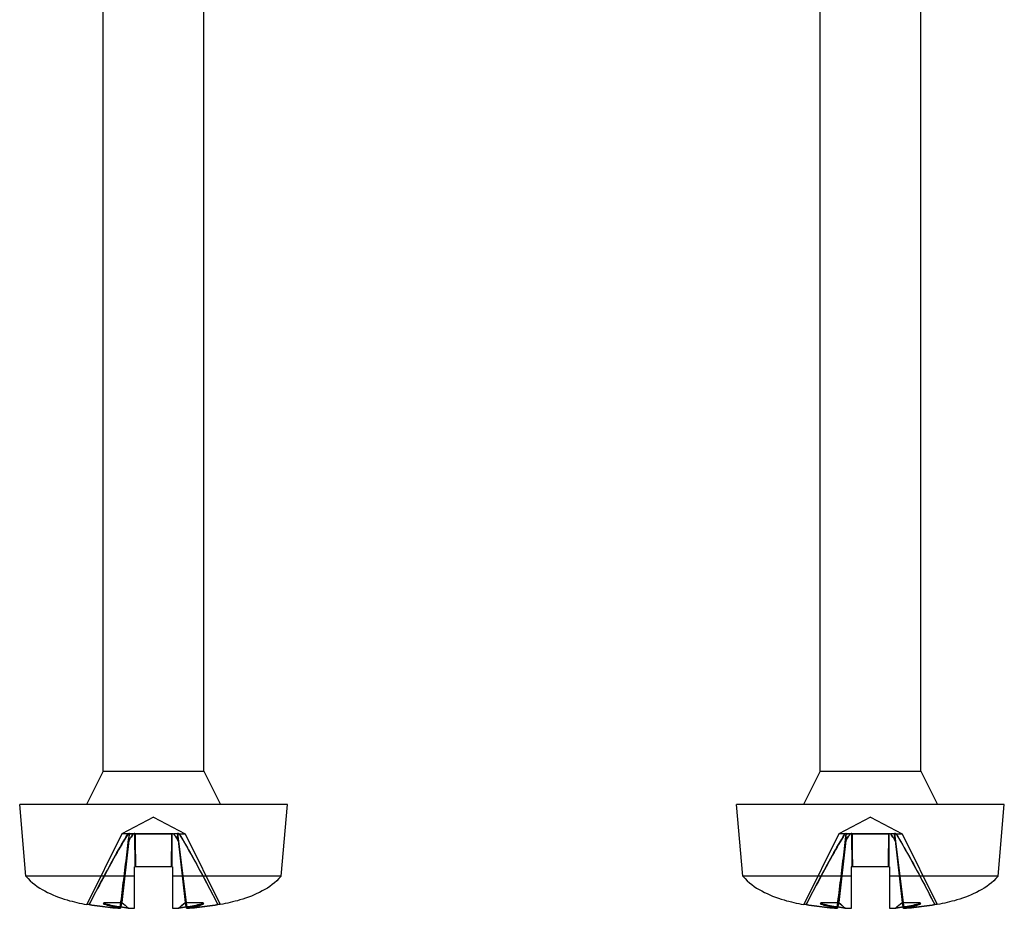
# Model space of a CAD drawing. Header units: millimetres. Extents: x 34 to 284, y 107 to 342.
# Tile 2 of 5: x 88 to 109, y 188 to 207. Entities that reach past the tile are written whole.
import ezdxf

# ---------------------------------------------------------------- set-up
doc = ezdxf.new("R2010")
doc.units = ezdxf.units.MM
doc.header["$LTSCALE"] = 29.133641
doc.layers.get('0').update_dxf_attribs({"linetype": 'CONTINUOUS'})

msp = doc.modelspace()

# ---------------------------------------------------------------- linework, layer by layer
at = {"color": 7}
for p, q in [((89.726, 191.362), (89.726, 215.662)), ((91.826, 191.362), (91.826, 215.662)), ((104.726, 191.362), (104.726, 215.662)), ((106.826, 191.362), (106.826, 215.662)), ((89.726, 191.362), (89.376, 190.662)), ((89.726, 191.362), (91.826, 191.362)), ((91.826, 191.362), (92.176, 190.662)), ((104.726, 191.362), (104.376, 190.662)), ((104.726, 191.362), (106.826, 191.362)), ((106.826, 191.362), (107.176, 190.662)), ((88.107, 189.162), (87.976, 190.662)), ((93.576, 190.662), (87.976, 190.662)), ((93.445, 189.162), (93.576, 190.662)), ((103.107, 189.162), (102.976, 190.662)), ((108.576, 190.662), (102.976, 190.662)), ((108.444, 189.162), (108.576, 190.662)), ((90.776, 190.398), (90.116, 190.047)), ((90.776, 190.398), (91.436, 190.047)), ((105.776, 190.398), (105.116, 190.047)), ((105.776, 190.398), (106.436, 190.047)), ((90.116, 190.047), (89.379, 188.569)), ((90.243, 190.047), (90.116, 190.047)), ((90.39, 189.362), (90.388, 190.059)), ((90.389, 190.047), (90.388, 190.059)), ((90.391, 190.056), (90.391, 190.047)), ((90.391, 190.056), (90.392, 189.362)), ((91.159, 189.362), (91.16, 190.06)), ((91.159, 190.047), (91.16, 190.06)), ((91.162, 190.06), (91.16, 189.362)), ((91.161, 190.047), (91.162, 190.06)), ((91.281, 190.061), (91.474, 188.492)), ((91.311, 190.047), (91.436, 190.047)), ((91.436, 190.047), (92.173, 188.569)), ((105.116, 190.047), (104.379, 188.569)), ((105.242, 190.047), (105.116, 190.047)), ((105.39, 189.362), (105.388, 190.059)), ((105.388, 190.047), (105.388, 190.059)), ((105.39, 190.056), (105.391, 190.047)), ((105.39, 190.056), (105.391, 189.362)), ((106.158, 189.362), (106.159, 190.06)), ((106.159, 190.047), (106.159, 190.06)), ((106.161, 190.06), (106.16, 189.362)), ((106.161, 190.047), (106.161, 190.06)), ((106.28, 190.061), (106.473, 188.492)), ((106.311, 190.047), (106.436, 190.047)), ((106.436, 190.047), (107.172, 188.569)), ((90.111, 188.612), (90.261, 189.909)), ((90.261, 189.909), (90.112, 188.612)), ((91.291, 189.909), (91.441, 188.612)), ((91.291, 189.909), (91.441, 188.612)), ((105.111, 188.612), (105.26, 189.909)), ((105.26, 189.909), (105.111, 188.612)), ((106.291, 189.909), (106.44, 188.612)), ((106.291, 189.909), (106.44, 188.612)), ((90.376, 188.493), (90.376, 189.362)), ((91.176, 189.362), (90.376, 189.362)), ((91.176, 189.362), (91.176, 188.493)), ((106.176, 189.362), (105.375, 189.362)), ((105.376, 188.493), (105.376, 189.362)), ((106.176, 189.362), (106.176, 188.493)), ((90.376, 189.162), (88.107, 189.162)), ((93.445, 189.162), (91.176, 189.162)), ((105.376, 189.162), (103.107, 189.162)), ((108.444, 189.162), (106.175, 189.162)), ((89.43, 188.569), (89.38, 188.569)), ((89.751, 188.612), (89.728, 188.58)), ((89.728, 188.58), (89.751, 188.612)), ((89.751, 188.612), (90.111, 188.612)), ((89.774, 188.58), (89.751, 188.612)), ((89.751, 188.612), (89.774, 188.58)), ((91.441, 188.612), (91.801, 188.612)), ((91.778, 188.58), (91.801, 188.612)), ((91.802, 188.612), (91.779, 188.58)), ((91.801, 188.612), (91.825, 188.58)), ((91.825, 188.58), (91.802, 188.612)), ((92.173, 188.569), (92.123, 188.569)), ((104.429, 188.569), (104.379, 188.569)), ((104.75, 188.612), (104.727, 188.58)), ((104.727, 188.58), (104.75, 188.612)), ((104.75, 188.612), (105.111, 188.612)), ((104.773, 188.58), (104.75, 188.612)), ((104.75, 188.612), (104.773, 188.58)), ((106.44, 188.612), (106.801, 188.612)), ((106.801, 188.612), (106.778, 188.58)), ((106.778, 188.58), (106.801, 188.612)), ((106.824, 188.58), (106.801, 188.612)), ((106.801, 188.612), (106.824, 188.58)), ((107.172, 188.569), (107.122, 188.569))]:
    msp.add_line(p, q, dxfattribs=at)
for centre, radius, start, end in [((113.693, 183.753), 24.077, 168.3554, 168.6317), ((112.984, 183.899), 23.353, 168.3551, 168.6399), ((145.193, 255.159), 86.386, 230.38499, 230.50345), ((143.483, 253.087), 83.699, 230.38271, 230.50498), ((90.705, 197.524), 9.037, 267.1065, 267.9124), ((90.699, 197.368), 8.881, 267.0999, 267.9195), ((90.847, 197.525), 9.038, 272.0876, 272.8925), ((90.855, 197.34), 8.853, 272.0795, 272.9016), ((36.351, 255.169), 86.398, 309.49653, 309.61499), ((38.194, 252.938), 83.505, 309.49485, 309.6174), ((67.861, 183.753), 24.076, 11.3683, 11.6446), ((68.546, 183.894), 23.376, 11.3602, 11.6447), ((128.692, 183.753), 24.077, 168.3554, 168.6317), ((127.983, 183.899), 23.353, 168.3551, 168.6399), ((160.192, 255.159), 86.386, 230.38499, 230.50345), ((158.482, 253.087), 83.699, 230.38271, 230.50498), ((105.705, 197.524), 9.037, 267.1065, 267.9124), ((105.698, 197.368), 8.881, 267.0999, 267.9195), ((105.847, 197.525), 9.038, 272.0876, 272.8925), ((105.854, 197.34), 8.853, 272.0795, 272.9016), ((51.351, 255.169), 86.398, 309.49653, 309.61499), ((53.193, 252.938), 83.505, 309.49485, 309.6174), ((82.86, 183.753), 24.076, 11.3683, 11.6446), ((83.545, 183.894), 23.376, 11.3602, 11.6447)]:
    msp.add_arc(centre, radius, start, end, dxfattribs=at)
for points, knots in [([(89.43, 188.569), (89.523, 188.749), (89.704, 189.094), (89.971, 189.589), (90.15, 189.901), (90.241, 190.047)], [0, 0, 0, 0, 0.360218, 0.69308, 1, 1, 1, 1]), ([(90.243, 190.047), (90.152, 189.902), (89.973, 189.592), (89.706, 189.097), (89.524, 188.75), (89.43, 188.569)], [0, 0, 0, 0, 0.304086, 0.637262, 1, 1, 1, 1]), ([(90.079, 188.492), (90.101, 188.67), (90.144, 189.022), (90.208, 189.545), (90.25, 189.889), (90.271, 190.06)], [0, 0, 0, 0, 0.340488, 0.674113, 1, 1, 1, 1]), ([(90.271, 190.059), (90.249, 189.882), (90.205, 189.533), (90.142, 189.01), (90.1, 188.664), (90.079, 188.493)], [0, 0, 0, 0, 0.337484, 0.670619, 1, 1, 1, 1]), ([(90.241, 190.047), (90.245, 190.049), (90.251, 190.051), (90.261, 190.056), (90.268, 190.058), (90.271, 190.06)], [0, 0, 0, 0, 0.340739, 0.660781, 1, 1, 1, 1]), ([(90.271, 190.059), (90.268, 190.057), (90.261, 190.055), (90.252, 190.051), (90.246, 190.049), (90.243, 190.047)], [0, 0, 0, 0, 0.331352, 0.661306, 1, 1, 1, 1]), ([(90.261, 189.909), (90.271, 189.925), (90.29, 189.956), (90.32, 190.002), (90.341, 190.032), (90.351, 190.047)], [0, 0, 0, 0, 0.334443, 0.666015, 1, 1, 1, 1]), ([(90.261, 189.909), (90.262, 189.925), (90.265, 189.956), (90.269, 190.002), (90.271, 190.032), (90.272, 190.047)], [0, 0, 0, 0, 0.338114, 0.670628, 1, 1, 1, 1]), ([(90.351, 190.047), (90.341, 190.032), (90.32, 190.002), (90.29, 189.956), (90.271, 189.925), (90.261, 189.909)], [0, 0, 0, 0, 0.334144, 0.665554, 1, 1, 1, 1]), ([(90.261, 189.909), (90.262, 189.924), (90.265, 189.955), (90.269, 190.002), (90.27, 190.032), (90.272, 190.047)], [0, 0, 0, 0, 0.338176, 0.670668, 1, 1, 1, 1]), ([(90.271, 190.06), (90.271, 190.058), (90.272, 190.056), (90.272, 190.052), (90.272, 190.049), (90.272, 190.047)], [0, 0, 0, 0, 0.306365, 0.639636, 1, 1, 1, 1]), ([(90.271, 190.059), (90.271, 190.058), (90.272, 190.055), (90.272, 190.051), (90.272, 190.049), (90.272, 190.047)], [0, 0, 0, 0, 0.314685, 0.630963, 1, 1, 1, 1]), ([(90.351, 190.047), (90.342, 190.047), (90.324, 190.047), (90.297, 190.047), (90.28, 190.047), (90.272, 190.047)], [0, 0, 0, 0, 0.346532, 0.701898, 1, 1, 1, 1]), ([(90.272, 190.047), (90.28, 190.047), (90.297, 190.047), (90.324, 190.047), (90.342, 190.047), (90.351, 190.047)], [0, 0, 0, 0, 0.296316, 0.653403, 1, 1, 1, 1]), ([(90.388, 190.059), (90.384, 190.058), (90.376, 190.056), (90.364, 190.051), (90.355, 190.049), (90.351, 190.047)], [0, 0, 0, 0, 0.333093, 0.66343, 1, 1, 1, 1]), ([(90.351, 190.047), (90.356, 190.049), (90.364, 190.051), (90.376, 190.056), (90.384, 190.057), (90.388, 190.058)], [0, 0, 0, 0, 0.354234, 0.669811, 1, 1, 1, 1]), ([(90.397, 189.362), (90.396, 189.443), (90.394, 189.6), (90.392, 189.828), (90.39, 189.976), (90.389, 190.047)], [0, 0, 0, 0, 0.353781, 0.687636, 1, 1, 1, 1]), ([(90.776, 190.047), (90.731, 190.047), (90.642, 190.047), (90.512, 190.047), (90.429, 190.047), (90.389, 190.047)], [0, 0, 0, 0, 0.35177, 0.691057, 1, 1, 1, 1]), ([(90.391, 190.047), (90.392, 189.976), (90.393, 189.829), (90.396, 189.601), (90.397, 189.443), (90.398, 189.362)], [0, 0, 0, 0, 0.311331, 0.645251, 1, 1, 1, 1]), ([(90.391, 190.047), (90.43, 190.047), (90.514, 190.047), (90.642, 190.047), (90.731, 190.047), (90.776, 190.047)], [0, 0, 0, 0, 0.308238, 0.650005, 1, 1, 1, 1]), ([(91.162, 190.047), (91.122, 190.047), (91.038, 190.047), (90.91, 190.047), (90.821, 190.047), (90.776, 190.047)], [0, 0, 0, 0, 0.308264, 0.649917, 1, 1, 1, 1]), ([(90.776, 190.047), (90.821, 190.047), (90.909, 190.047), (91.037, 190.047), (91.12, 190.047), (91.16, 190.047)], [0, 0, 0, 0, 0.351006, 0.690281, 1, 1, 1, 1]), ([(91.153, 189.362), (91.154, 189.443), (91.155, 189.6), (91.157, 189.828), (91.159, 189.976), (91.159, 190.047)], [0, 0, 0, 0, 0.353264, 0.687069, 1, 1, 1, 1]), ([(91.161, 190.047), (91.161, 189.976), (91.159, 189.829), (91.157, 189.601), (91.155, 189.443), (91.154, 189.362)], [0, 0, 0, 0, 0.311337, 0.64526, 1, 1, 1, 1]), ([(91.16, 190.06), (91.165, 190.059), (91.174, 190.057), (91.187, 190.052), (91.196, 190.049), (91.201, 190.047)], [0, 0, 0, 0, 0.332304, 0.645841, 1, 1, 1, 1]), ([(91.162, 190.06), (91.166, 190.059), (91.175, 190.056), (91.188, 190.052), (91.197, 190.049), (91.201, 190.047)], [0, 0, 0, 0, 0.338668, 0.657585, 1, 1, 1, 1]), ([(91.291, 189.909), (91.282, 189.925), (91.262, 189.956), (91.233, 190.002), (91.212, 190.032), (91.201, 190.047)], [0, 0, 0, 0, 0.334665, 0.666066, 1, 1, 1, 1]), ([(91.201, 190.047), (91.212, 190.032), (91.233, 190.002), (91.262, 189.956), (91.282, 189.925), (91.291, 189.909)], [0, 0, 0, 0, 0.333966, 0.66553, 1, 1, 1, 1]), ([(91.28, 190.047), (91.272, 190.047), (91.255, 190.047), (91.229, 190.047), (91.21, 190.047), (91.201, 190.047)], [0, 0, 0, 0, 0.296451, 0.653626, 1, 1, 1, 1]), ([(91.281, 190.047), (91.273, 190.047), (91.255, 190.047), (91.229, 190.047), (91.21, 190.047), (91.201, 190.047)], [0, 0, 0, 0, 0.302137, 0.65819, 1, 1, 1, 1]), ([(91.28, 190.047), (91.28, 190.049), (91.28, 190.052), (91.281, 190.056), (91.28, 190.059), (91.281, 190.061)], [0, 0, 0, 0, 0.350159, 0.665794, 1, 1, 1, 1]), ([(91.281, 190.06), (91.281, 190.058), (91.28, 190.056), (91.28, 190.052), (91.28, 190.049), (91.28, 190.047)], [0, 0, 0, 0, 0.313637, 0.64758, 1, 1, 1, 1]), ([(91.281, 190.061), (91.284, 190.06), (91.291, 190.056), (91.302, 190.052), (91.309, 190.049), (91.313, 190.047)], [0, 0, 0, 0, 0.345123, 0.660267, 1, 1, 1, 1]), ([(91.473, 188.492), (91.452, 188.67), (91.408, 189.022), (91.344, 189.545), (91.302, 189.889), (91.281, 190.06)], [0, 0, 0, 0, 0.340488, 0.674113, 1, 1, 1, 1]), ([(91.311, 190.047), (91.308, 190.049), (91.301, 190.051), (91.291, 190.056), (91.285, 190.058), (91.281, 190.06)], [0, 0, 0, 0, 0.340741, 0.660778, 1, 1, 1, 1]), ([(91.281, 190.047), (91.282, 190.032), (91.283, 190.002), (91.288, 189.956), (91.29, 189.925), (91.291, 189.909)], [0, 0, 0, 0, 0.329115, 0.661617, 1, 1, 1, 1]), ([(91.291, 189.909), (91.29, 189.925), (91.288, 189.956), (91.283, 190.002), (91.282, 190.032), (91.281, 190.047)], [0, 0, 0, 0, 0.338114, 0.670628, 1, 1, 1, 1]), ([(91.311, 190.047), (91.407, 189.894), (91.59, 189.575), (91.856, 189.08), (92.033, 188.742), (92.123, 188.569)], [0, 0, 0, 0, 0.321096, 0.653892, 1, 1, 1, 1]), ([(91.313, 190.047), (91.403, 189.902), (91.581, 189.591), (91.848, 189.096), (92.029, 188.75), (92.123, 188.569)], [0, 0, 0, 0, 0.304569, 0.63775, 1, 1, 1, 1]), ([(104.429, 188.569), (104.523, 188.749), (104.703, 189.094), (104.97, 189.589), (105.149, 189.901), (105.241, 190.047)], [0, 0, 0, 0, 0.360218, 0.69308, 1, 1, 1, 1]), ([(105.242, 190.047), (105.151, 189.902), (104.972, 189.592), (104.705, 189.097), (104.523, 188.75), (104.429, 188.569)], [0, 0, 0, 0, 0.304086, 0.637262, 1, 1, 1, 1]), ([(105.078, 188.492), (105.1, 188.67), (105.144, 189.022), (105.208, 189.545), (105.25, 189.889), (105.27, 190.06)], [0, 0, 0, 0, 0.340488, 0.674113, 1, 1, 1, 1]), ([(105.27, 190.059), (105.249, 189.882), (105.204, 189.533), (105.142, 189.01), (105.1, 188.664), (105.078, 188.493)], [0, 0, 0, 0, 0.337484, 0.670619, 1, 1, 1, 1]), ([(105.241, 190.047), (105.244, 190.049), (105.251, 190.051), (105.26, 190.056), (105.267, 190.058), (105.27, 190.06)], [0, 0, 0, 0, 0.340739, 0.660781, 1, 1, 1, 1]), ([(105.27, 190.059), (105.267, 190.057), (105.261, 190.055), (105.251, 190.051), (105.245, 190.049), (105.242, 190.047)], [0, 0, 0, 0, 0.331352, 0.661306, 1, 1, 1, 1]), ([(105.26, 189.909), (105.27, 189.925), (105.29, 189.956), (105.319, 190.002), (105.34, 190.032), (105.35, 190.047)], [0, 0, 0, 0, 0.334443, 0.666015, 1, 1, 1, 1]), ([(105.26, 189.909), (105.262, 189.925), (105.264, 189.956), (105.268, 190.002), (105.27, 190.032), (105.271, 190.047)], [0, 0, 0, 0, 0.338114, 0.670628, 1, 1, 1, 1]), ([(105.351, 190.047), (105.34, 190.032), (105.319, 190.002), (105.29, 189.956), (105.27, 189.925), (105.26, 189.909)], [0, 0, 0, 0, 0.334144, 0.665554, 1, 1, 1, 1]), ([(105.26, 189.909), (105.262, 189.924), (105.264, 189.955), (105.268, 190.002), (105.27, 190.032), (105.271, 190.047)], [0, 0, 0, 0, 0.338176, 0.670668, 1, 1, 1, 1]), ([(105.27, 190.06), (105.27, 190.058), (105.272, 190.056), (105.272, 190.052), (105.271, 190.049), (105.272, 190.047)], [0, 0, 0, 0, 0.306365, 0.639636, 1, 1, 1, 1]), ([(105.27, 190.059), (105.27, 190.058), (105.272, 190.055), (105.272, 190.051), (105.271, 190.049), (105.271, 190.047)], [0, 0, 0, 0, 0.314685, 0.630963, 1, 1, 1, 1]), ([(105.351, 190.047), (105.342, 190.047), (105.323, 190.047), (105.297, 190.047), (105.279, 190.047), (105.271, 190.047)], [0, 0, 0, 0, 0.346532, 0.701898, 1, 1, 1, 1]), ([(105.272, 190.047), (105.279, 190.047), (105.297, 190.047), (105.323, 190.047), (105.342, 190.047), (105.351, 190.047)], [0, 0, 0, 0, 0.296316, 0.653403, 1, 1, 1, 1]), ([(105.388, 190.059), (105.383, 190.058), (105.375, 190.056), (105.363, 190.051), (105.355, 190.049), (105.351, 190.047)], [0, 0, 0, 0, 0.333093, 0.66343, 1, 1, 1, 1]), ([(105.351, 190.047), (105.355, 190.049), (105.363, 190.051), (105.375, 190.056), (105.383, 190.057), (105.387, 190.058)], [0, 0, 0, 0, 0.354234, 0.669811, 1, 1, 1, 1]), ([(105.396, 189.362), (105.395, 189.443), (105.394, 189.6), (105.391, 189.828), (105.389, 189.976), (105.388, 190.047)], [0, 0, 0, 0, 0.353781, 0.687636, 1, 1, 1, 1]), ([(105.776, 190.047), (105.73, 190.047), (105.641, 190.047), (105.512, 190.047), (105.428, 190.047), (105.388, 190.047)], [0, 0, 0, 0, 0.35177, 0.691057, 1, 1, 1, 1]), ([(105.39, 190.047), (105.43, 190.047), (105.513, 190.047), (105.642, 190.047), (105.731, 190.047), (105.776, 190.047)], [0, 0, 0, 0, 0.308238, 0.650005, 1, 1, 1, 1]), ([(105.391, 190.047), (105.391, 189.976), (105.393, 189.829), (105.395, 189.601), (105.397, 189.443), (105.397, 189.362)], [0, 0, 0, 0, 0.311331, 0.645251, 1, 1, 1, 1]), ([(106.161, 190.047), (106.121, 190.047), (106.038, 190.047), (105.909, 190.047), (105.821, 190.047), (105.776, 190.047)], [0, 0, 0, 0, 0.308264, 0.649917, 1, 1, 1, 1]), ([(105.776, 190.047), (105.821, 190.047), (105.909, 190.047), (106.036, 190.047), (106.119, 190.047), (106.159, 190.047)], [0, 0, 0, 0, 0.351006, 0.690281, 1, 1, 1, 1]), ([(106.153, 189.362), (106.154, 189.443), (106.155, 189.6), (106.157, 189.828), (106.158, 189.976), (106.159, 190.047)], [0, 0, 0, 0, 0.353264, 0.687069, 1, 1, 1, 1]), ([(106.161, 190.047), (106.16, 189.976), (106.158, 189.829), (106.156, 189.601), (106.155, 189.443), (106.154, 189.362)], [0, 0, 0, 0, 0.311337, 0.64526, 1, 1, 1, 1]), ([(106.16, 190.06), (106.164, 190.059), (106.173, 190.057), (106.187, 190.052), (106.196, 190.049), (106.201, 190.047)], [0, 0, 0, 0, 0.332304, 0.645841, 1, 1, 1, 1]), ([(106.161, 190.06), (106.166, 190.059), (106.174, 190.056), (106.187, 190.052), (106.196, 190.049), (106.201, 190.047)], [0, 0, 0, 0, 0.338668, 0.657585, 1, 1, 1, 1]), ([(106.291, 189.909), (106.281, 189.925), (106.262, 189.956), (106.232, 190.002), (106.211, 190.032), (106.201, 190.047)], [0, 0, 0, 0, 0.334665, 0.666066, 1, 1, 1, 1]), ([(106.201, 190.047), (106.211, 190.032), (106.232, 190.002), (106.262, 189.956), (106.281, 189.925), (106.291, 189.909)], [0, 0, 0, 0, 0.333966, 0.66553, 1, 1, 1, 1]), ([(106.28, 190.047), (106.272, 190.047), (106.255, 190.047), (106.228, 190.047), (106.21, 190.047), (106.201, 190.047)], [0, 0, 0, 0, 0.296451, 0.653626, 1, 1, 1, 1]), ([(106.28, 190.047), (106.272, 190.047), (106.255, 190.047), (106.228, 190.047), (106.21, 190.047), (106.201, 190.047)], [0, 0, 0, 0, 0.302137, 0.65819, 1, 1, 1, 1]), ([(106.28, 190.047), (106.28, 190.049), (106.279, 190.052), (106.28, 190.056), (106.28, 190.059), (106.28, 190.061)], [0, 0, 0, 0, 0.350159, 0.665794, 1, 1, 1, 1]), ([(106.28, 190.061), (106.284, 190.06), (106.291, 190.056), (106.301, 190.052), (106.309, 190.049), (106.312, 190.047)], [0, 0, 0, 0, 0.345123, 0.660267, 1, 1, 1, 1]), ([(106.281, 190.06), (106.281, 190.058), (106.279, 190.056), (106.28, 190.052), (106.28, 190.049), (106.28, 190.047)], [0, 0, 0, 0, 0.313637, 0.64758, 1, 1, 1, 1]), ([(106.28, 190.047), (106.281, 190.032), (106.283, 190.002), (106.287, 189.956), (106.29, 189.925), (106.291, 189.909)], [0, 0, 0, 0, 0.329115, 0.661617, 1, 1, 1, 1]), ([(106.291, 189.909), (106.29, 189.925), (106.287, 189.956), (106.283, 190.002), (106.281, 190.032), (106.28, 190.047)], [0, 0, 0, 0, 0.338114, 0.670628, 1, 1, 1, 1]), ([(106.473, 188.492), (106.451, 188.67), (106.408, 189.022), (106.343, 189.545), (106.302, 189.889), (106.281, 190.06)], [0, 0, 0, 0, 0.340488, 0.674113, 1, 1, 1, 1]), ([(106.311, 190.047), (106.307, 190.049), (106.301, 190.051), (106.291, 190.056), (106.284, 190.058), (106.281, 190.06)], [0, 0, 0, 0, 0.340741, 0.660778, 1, 1, 1, 1]), ([(106.311, 190.047), (106.406, 189.894), (106.589, 189.575), (106.855, 189.08), (107.032, 188.742), (107.122, 188.569)], [0, 0, 0, 0, 0.321096, 0.653892, 1, 1, 1, 1]), ([(106.312, 190.047), (106.402, 189.902), (106.581, 189.591), (106.847, 189.096), (107.028, 188.75), (107.122, 188.569)], [0, 0, 0, 0, 0.304569, 0.63775, 1, 1, 1, 1]), ([(88.107, 189.162), (88.223, 189.027), (88.498, 188.833), (88.936, 188.666), (89.24, 188.595), (89.379, 188.569)], [0, 0, 0, 0, 0.345765, 0.706356, 1, 1, 1, 1]), ([(93.445, 189.162), (93.329, 189.027), (93.055, 188.833), (92.617, 188.666), (92.312, 188.595), (92.173, 188.569)], [0, 0, 0, 0, 0.345765, 0.706356, 1, 1, 1, 1]), ([(103.107, 189.162), (103.222, 189.027), (103.497, 188.833), (103.935, 188.666), (104.239, 188.595), (104.379, 188.569)], [0, 0, 0, 0, 0.345765, 0.706356, 1, 1, 1, 1]), ([(108.444, 189.162), (108.329, 189.027), (108.054, 188.833), (107.616, 188.666), (107.312, 188.595), (107.172, 188.569)], [0, 0, 0, 0, 0.345765, 0.706356, 1, 1, 1, 1]), ([(89.43, 188.569), (89.505, 188.556), (89.652, 188.534), (89.868, 188.509), (90.01, 188.497), (90.079, 188.492)], [0, 0, 0, 0, 0.349118, 0.681955, 1, 1, 1, 1]), ([(90.079, 188.493), (90.008, 188.498), (89.866, 188.509), (89.649, 188.534), (89.503, 188.556), (89.43, 188.569)], [0, 0, 0, 0, 0.324814, 0.657235, 1, 1, 1, 1]), ([(90.088, 188.499), (90.045, 188.505), (89.961, 188.518), (89.84, 188.544), (89.764, 188.567), (89.728, 188.58)], [0, 0, 0, 0, 0.355158, 0.688273, 1, 1, 1, 1]), ([(89.728, 188.58), (89.733, 188.58), (89.743, 188.58), (89.759, 188.58), (89.769, 188.58), (89.774, 188.58)], [0, 0, 0, 0, 0.334163, 0.665837, 1, 1, 1, 1]), ([(89.774, 188.58), (89.826, 188.568), (89.931, 188.545), (90.09, 188.519), (90.196, 188.505), (90.249, 188.499)], [0, 0, 0, 0, 0.333669, 0.66619, 1, 1, 1, 1]), ([(90.249, 188.499), (90.196, 188.505), (90.09, 188.519), (89.931, 188.545), (89.826, 188.568), (89.774, 188.58)], [0, 0, 0, 0, 0.333797, 0.666338, 1, 1, 1, 1]), ([(90.079, 188.492), (90.08, 188.493), (90.082, 188.494), (90.085, 188.496), (90.087, 188.498), (90.088, 188.499)], [0, 0, 0, 0, 0.306398, 0.639834, 1, 1, 1, 1]), ([(90.088, 188.499), (90.087, 188.498), (90.085, 188.496), (90.082, 188.494), (90.08, 188.493), (90.079, 188.493)], [0, 0, 0, 0, 0.359979, 0.693404, 1, 1, 1, 1]), ([(91.303, 188.499), (91.356, 188.505), (91.463, 188.519), (91.621, 188.545), (91.726, 188.568), (91.778, 188.58)], [0, 0, 0, 0, 0.333791, 0.66633, 1, 1, 1, 1]), ([(91.778, 188.58), (91.726, 188.568), (91.621, 188.545), (91.463, 188.519), (91.357, 188.505), (91.303, 188.499)], [0, 0, 0, 0, 0.333673, 0.666194, 1, 1, 1, 1]), ([(91.825, 188.58), (91.788, 188.567), (91.712, 188.544), (91.591, 188.518), (91.507, 188.505), (91.464, 188.499)], [0, 0, 0, 0, 0.311733, 0.64482, 1, 1, 1, 1]), ([(91.464, 188.499), (91.507, 188.505), (91.591, 188.518), (91.712, 188.544), (91.788, 188.567), (91.825, 188.58)], [0, 0, 0, 0, 0.355158, 0.688273, 1, 1, 1, 1]), ([(91.464, 188.499), (91.465, 188.498), (91.467, 188.496), (91.47, 188.494), (91.473, 188.493), (91.474, 188.492)], [0, 0, 0, 0, 0.36049, 0.693927, 1, 1, 1, 1]), ([(91.473, 188.492), (91.472, 188.493), (91.47, 188.494), (91.467, 188.496), (91.465, 188.498), (91.464, 188.499)], [0, 0, 0, 0, 0.306398, 0.639834, 1, 1, 1, 1]), ([(92.123, 188.569), (92.048, 188.556), (91.901, 188.534), (91.684, 188.509), (91.543, 188.497), (91.473, 188.492)], [0, 0, 0, 0, 0.349118, 0.681955, 1, 1, 1, 1]), ([(91.474, 188.492), (91.544, 188.497), (91.687, 188.509), (91.904, 188.534), (92.049, 188.556), (92.123, 188.569)], [0, 0, 0, 0, 0.324739, 0.657198, 1, 1, 1, 1]), ([(91.825, 188.58), (91.819, 188.58), (91.809, 188.58), (91.794, 188.58), (91.784, 188.58), (91.778, 188.58)], [0, 0, 0, 0, 0.334163, 0.665837, 1, 1, 1, 1]), ([(104.429, 188.569), (104.504, 188.556), (104.651, 188.534), (104.868, 188.509), (105.009, 188.497), (105.078, 188.492)], [0, 0, 0, 0, 0.349118, 0.681955, 1, 1, 1, 1]), ([(105.078, 188.493), (105.008, 188.498), (104.865, 188.509), (104.648, 188.534), (104.503, 188.556), (104.429, 188.569)], [0, 0, 0, 0, 0.324814, 0.657235, 1, 1, 1, 1]), ([(105.088, 188.499), (105.044, 188.505), (104.961, 188.518), (104.84, 188.544), (104.764, 188.567), (104.727, 188.58)], [0, 0, 0, 0, 0.355158, 0.688273, 1, 1, 1, 1]), ([(104.727, 188.58), (104.732, 188.58), (104.743, 188.58), (104.758, 188.58), (104.768, 188.58), (104.773, 188.58)], [0, 0, 0, 0, 0.334163, 0.665837, 1, 1, 1, 1]), ([(104.773, 188.58), (104.826, 188.568), (104.931, 188.545), (105.089, 188.519), (105.195, 188.505), (105.249, 188.499)], [0, 0, 0, 0, 0.333669, 0.66619, 1, 1, 1, 1]), ([(105.249, 188.499), (105.195, 188.505), (105.089, 188.519), (104.93, 188.545), (104.826, 188.568), (104.773, 188.58)], [0, 0, 0, 0, 0.333797, 0.666338, 1, 1, 1, 1]), ([(105.078, 188.492), (105.079, 188.493), (105.081, 188.494), (105.085, 188.496), (105.087, 188.498), (105.088, 188.499)], [0, 0, 0, 0, 0.306398, 0.639834, 1, 1, 1, 1]), ([(105.088, 188.499), (105.087, 188.498), (105.085, 188.496), (105.081, 188.494), (105.079, 188.493), (105.078, 188.493)], [0, 0, 0, 0, 0.359979, 0.693404, 1, 1, 1, 1]), ([(106.303, 188.499), (106.356, 188.505), (106.462, 188.519), (106.621, 188.545), (106.726, 188.568), (106.778, 188.58)], [0, 0, 0, 0, 0.333791, 0.66633, 1, 1, 1, 1]), ([(106.778, 188.58), (106.726, 188.568), (106.621, 188.545), (106.462, 188.519), (106.356, 188.505), (106.303, 188.499)], [0, 0, 0, 0, 0.333673, 0.666194, 1, 1, 1, 1]), ([(106.824, 188.58), (106.788, 188.567), (106.711, 188.544), (106.591, 188.518), (106.507, 188.505), (106.463, 188.499)], [0, 0, 0, 0, 0.311733, 0.64482, 1, 1, 1, 1]), ([(106.463, 188.499), (106.507, 188.505), (106.591, 188.518), (106.711, 188.544), (106.788, 188.567), (106.824, 188.58)], [0, 0, 0, 0, 0.355158, 0.688273, 1, 1, 1, 1]), ([(106.463, 188.499), (106.465, 188.498), (106.467, 188.496), (106.47, 188.494), (106.472, 188.493), (106.473, 188.492)], [0, 0, 0, 0, 0.36049, 0.693927, 1, 1, 1, 1]), ([(106.473, 188.492), (106.472, 188.493), (106.47, 188.494), (106.467, 188.496), (106.465, 188.498), (106.463, 188.499)], [0, 0, 0, 0, 0.306398, 0.639834, 1, 1, 1, 1]), ([(106.473, 188.492), (106.544, 188.497), (106.686, 188.509), (106.903, 188.534), (107.049, 188.556), (107.122, 188.569)], [0, 0, 0, 0, 0.324739, 0.657198, 1, 1, 1, 1]), ([(107.122, 188.569), (107.047, 188.556), (106.9, 188.534), (106.683, 188.509), (106.542, 188.497), (106.473, 188.492)], [0, 0, 0, 0, 0.349118, 0.681955, 1, 1, 1, 1]), ([(106.824, 188.58), (106.819, 188.58), (106.809, 188.58), (106.793, 188.58), (106.783, 188.58), (106.778, 188.58)], [0, 0, 0, 0, 0.334163, 0.665837, 1, 1, 1, 1])]:
    msp.add_open_spline(points, degree=3, knots=knots, dxfattribs=at)

doc.saveas('drawing.dxf')
